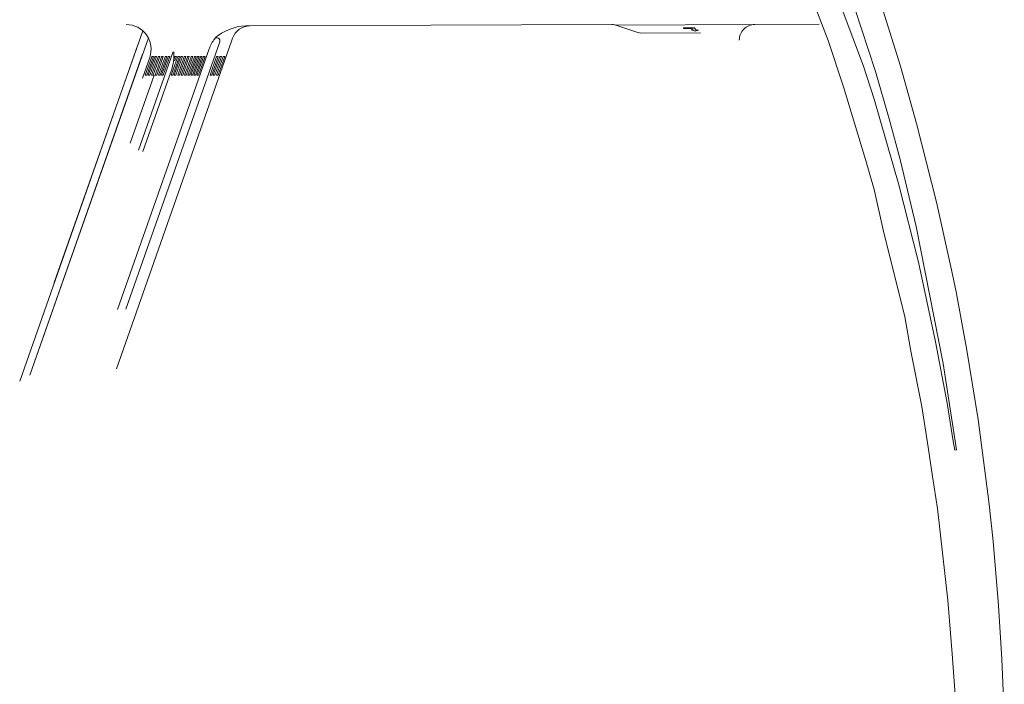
# Model space of a CAD drawing. Header units: millimetres. Extents: x 116880 to 117685, y 488002 to 489197.
# Tile 2 of 8: x 117366 to 117685, y 488599 to 488814. Entities that reach past the tile are written whole.
import ezdxf

# ---------------------------------------------------------------- set-up
doc = ezdxf.new("R2010")
doc.units = ezdxf.units.MM
doc.header["$LTSCALE"] = 500
doc.header["$MEASUREMENT"] = 0
for name, color, linetype, lineweight in [('B-BH-KW-KUNSTWERK-GV', 7, 'Continuous', 0), ('B-PV-VH-KANTVERHARDING-G', 7, 'Continuous', 0), ('N-PV-VV-MARKERING-G', 7, 'Continuous', 0)]:
    doc.layers.add(name, color=color, linetype=linetype, lineweight=lineweight)

# ---------------------------------------------------------------- blocks, each defined once
blk = doc.blocks.new('pijl rechtsaf bib')
at = {"layer": 'N-PV-VV-MARKERING-G', "linetype": 'Continuous', "lineweight": 0}
blk.add_hatch(color=7, dxfattribs=at).paths.add_polyline_path([(0.009, 0), (-0.009, 0), (-0.009, 0.355), (0.059, 0.414), (0.059, 0.484), (0.097, 0.377), (0.059, 0.254), (0.06, 0.304), (0.009, 0.262)])
at = {"layer": 'N-PV-VV-MARKERING-G', "color": 7, "linetype": 'Continuous', "lineweight": 0, "flags": 128}
blk.add_lwpolyline([(-0.009, 0), (0.009, 0), (0.009, 0.262), (0.06, 0.304), (0.059, 0.254), (0.097, 0.377), (0.059, 0.484), (0.059, 0.414), (-0.009, 0.355), (-0.009, 0)], close=True, dxfattribs=at)

msp = doc.modelspace()

# ---------------------------------------------------------------- linework, layer by layer
at = {"layer": 'B-BH-KW-KUNSTWERK-GV', "flags": 128}
for points in [[(117595.98, 488880.48), (117601.6, 488869.76), (117613.04, 488845.22), (117622.38, 488822.19), (117627.92, 488807.51), (117632.89, 488792.47), (117640.03, 488769.04), (117642.8, 488759.26), (117645.74, 488746.27), (117652.73, 488718.09), (117654.81, 488706.42), (117658.24, 488689.13), (117660.35, 488675.9), (117661.71, 488666.46), (117663.33, 488656.07), (117666.66, 488626.42), (117668.09, 488609.1), (117669.23, 488592.87)], [(117684.97, 488589.36), (117684.22, 488607.32), (117683.13, 488624.73), (117681.34, 488645.53), (117679.97, 488658.42), (117676.49, 488684.91), (117672.85, 488707.36), (117669.37, 488726.23), (117667.88, 488733.34), (117662.99, 488755.22), (117656.58, 488780.65), (117651.42, 488799.18), (117645.65, 488817.4)]]:
    msp.add_lwpolyline(points, dxfattribs=at)
at = {"layer": 'B-BH-KW-KUNSTWERK-GV', "color": 7, "flags": 128}
for points in [[(117657.19, 488735.81), (117650.85, 488760.84), (117642.87, 488788.49), (117639.39, 488799.23), (117622.49, 488844.31)], [(117634.25, 488825.24), (117643.25, 488797.51), (117647.69, 488782.22), (117651.27, 488769.06), (117656.49, 488747.36), (117665.22, 488703.01), (117669.1, 488677.91), (117669.49, 488675.1), (117668.9, 488675.02), (117668.38, 488677.9), (117666.42, 488690.22), (117662.73, 488710.03), (117657.19, 488735.81)]]:
    msp.add_lwpolyline(points, dxfattribs=at)
at = {"layer": 'B-PV-VH-KANTVERHARDING-G', "color": 7}
for p, q in [((117440.79, 488812.24), (117557.92, 488812.69)), ((117566.36, 488810.08), (117558.86, 488812.54)), ((117604.17, 488812.67), (117625.07, 488812.75)), ((117406.07, 488810.68), (117377.47, 488729.24)), ((117586.64, 488810.01), (117567.31, 488809.93)), ((117404.49, 488806.16), (117366.26, 488697.31)), ((117407.9, 488808.34), (117369.57, 488699.21)), ((117434.83, 488807.31), (117397.58, 488701.25)), ((117400.65, 488720.54), (117431.03, 488807.06)), ((117435.16, 488808.23), (117434.83, 488807.31)), ((117406.04, 488803.05), (117369.57, 488699.21)), ((117427.59, 488804.79), (117397.97, 488720.45)), ((117415.8, 488803.66), (117404.67, 488771.98)), ((117405.97, 488795.3), (117408.34, 488802.01)), ((117415.36, 488797.88), (117406.13, 488771.6))]:
    msp.add_line(p, q, dxfattribs=at)
at = {"layer": 'B-PV-VH-KANTVERHARDING-G', "color": 7, "extrusion": (0, 0, -1)}
for centre, radius, start, end in [((-117400.79, 488804.67), 8, 89.7801, 199.402), ((-117440.23, 488795.31), 16.94, 54.8251, 91.8965), ((-117440.82, 488806.24), 6, 19.3521, 89.7801), ((-117557.93, 488809.69), 3, 89.7801, 108.1907), ((-117433.35, 488805.07), 5, 37.4395, 54.8251)]:
    msp.add_arc(centre, radius, start, end, dxfattribs=at)
at = {"layer": 'B-PV-VH-KANTVERHARDING-G', "color": 7}
for centre, radius, start, end in [((117604.19, 488807.67), 5, 90.2199, 180.2523), ((117567.3, 488812.93), 3, 251.8093, 270.2443), ((117438.91, 488800.82), 12, 142.5605, 160.6479), ((117430.09, 488807.39), 1, 340.6479, 143.3065), ((117401.2, 488802.85), 15, 340.6479, 2.8775), ((117415.99, 488803.59), 0.2, 2.8775, 160.6479)]:
    msp.add_arc(centre, radius, start, end, dxfattribs=at)
at = {"layer": 'N-PV-VV-MARKERING-G', "color": 7, "linetype": 'Continuous', "lineweight": 0}
for p, q in [((117604.17, 488812.67), (117559, 488812.5)), ((117409.76, 488796.28), (117402.02, 488774.25))]:
    msp.add_line(p, q, dxfattribs=at)
at = {"layer": 'N-PV-VV-MARKERING-G', "color": 7, "linetype": 'Continuous', "lineweight": 0, "flags": 128}
for points in [[(117406.87, 488796.28), (117408.99, 488802.27), (117408.99, 488802.28), (117409.52, 488802.28), (117407.4, 488796.28), (117406.87, 488796.28)], [(117407.87, 488796.28), (117409.98, 488802.27), (117409.98, 488802.28), (117410.51, 488802.28), (117408.4, 488796.28), (117407.87, 488796.28)], [(117408.93, 488796.28), (117411.05, 488802.27), (117411.05, 488802.28), (117411.58, 488802.28), (117409.46, 488796.28), (117408.93, 488796.28)], [(117410.09, 488796.28), (117412.21, 488802.27), (117412.21, 488802.28), (117412.74, 488802.28), (117410.63, 488796.28), (117410.09, 488796.28)], [(117411.2, 488796.28), (117413.31, 488802.27), (117413.31, 488802.28), (117413.84, 488802.28), (117411.73, 488796.28), (117411.2, 488796.28)], [(117412.18, 488796.28), (117414.29, 488802.27), (117414.3, 488802.28), (117414.83, 488802.28), (117412.71, 488796.28), (117412.18, 488796.28)], [(117415.34, 488796.32), (117417.45, 488802.31), (117417.45, 488802.32), (117417.98, 488802.32), (117415.87, 488796.32), (117415.34, 488796.32)], [(117415.99, 488801.01), (117416.45, 488802.32), (117416.98, 488802.33), (117416.52, 488801.01), (117415.99, 488801.01)], [(117416.3, 488796.32), (117418.42, 488802.31), (117418.42, 488802.32), (117418.95, 488802.32), (117416.83, 488796.32), (117416.3, 488796.32)], [(117417.43, 488796.28), (117419.55, 488802.27), (117419.55, 488802.28), (117420.08, 488802.28), (117417.96, 488796.28), (117417.43, 488796.28)], [(117418.5, 488796.28), (117420.62, 488802.27), (117420.62, 488802.28), (117421.15, 488802.28), (117419.03, 488796.28), (117418.5, 488796.28)], [(117419.64, 488796.28), (117421.75, 488802.27), (117421.76, 488802.28), (117422.29, 488802.28), (117420.17, 488796.28), (117419.64, 488796.28)], [(117420.69, 488796.28), (117422.8, 488802.27), (117422.8, 488802.28), (117423.33, 488802.28), (117421.22, 488796.28), (117420.69, 488796.28)], [(117421.67, 488796.28), (117423.78, 488802.27), (117423.79, 488802.28), (117424.32, 488802.28), (117422.2, 488796.28), (117421.67, 488796.28)], [(117422.65, 488796.28), (117424.77, 488802.27), (117424.77, 488802.28), (117425.3, 488802.28), (117423.18, 488796.28), (117422.65, 488796.28)], [(117423.63, 488796.28), (117425.75, 488802.27), (117425.75, 488802.28), (117426.28, 488802.28), (117424.16, 488796.28), (117423.63, 488796.28)], [(117427.87, 488796.34), (117429.98, 488802.33), (117429.98, 488802.34), (117430.51, 488802.34), (117428.4, 488796.34), (117427.87, 488796.34)], [(117428.9, 488796.34), (117431.02, 488802.33), (117431.02, 488802.34), (117431.55, 488802.34), (117429.43, 488796.34), (117428.9, 488796.34)], [(117430, 488796.34), (117432.11, 488802.34), (117432.12, 488802.34), (117432.65, 488802.34), (117430.53, 488796.34), (117430, 488796.34)]]:
    msp.add_lwpolyline(points, close=True, dxfattribs=at)

# ---------------------------------------------------------------- block references
at = {"layer": 'N-PV-VV-MARKERING-G', "color": 7, "linetype": 'Continuous', "lineweight": 0, "xscale": 10, "yscale": 10, "zscale": 10, "rotation": 269.7}
msp.add_blockref('pijl rechtsaf bib', (117581.12, 488811.51), dxfattribs=at)

doc.saveas('drawing.dxf')
